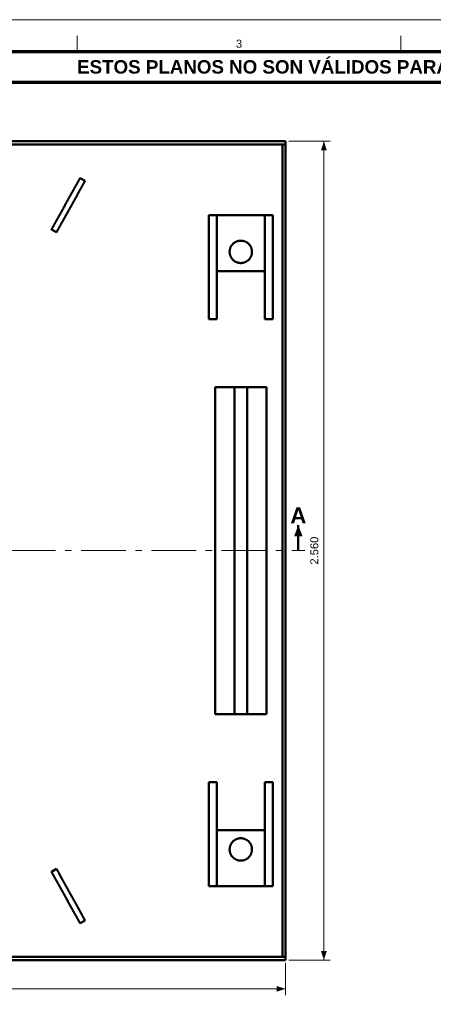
# Model space of a CAD drawing. Header units: millimetres. Extents: x 0 to 841, y 0 to 594.
# Tile 3 of 6: x 205 to 334, y 286 to 594. Entities that reach past the tile are written whole.
import ezdxf
from ezdxf.enums import TextEntityAlignment as Align

# ---------------------------------------------------------------- set-up
doc = ezdxf.new("R2010")
doc.units = ezdxf.units.MM
doc.linetypes.add('EJE', pattern=[22, 14, -3, 2, -3])
for name, color, linetype, lineweight in [('COTA', 7, 'CONTINUOUS', 18), ('EJE', 7, 'EJE', 18), ('FINA', 7, 'CONTINUOUS', 18), ('MARCO', 7, 'CONTINUOUS', 70), ('TXT', 7, 'CONTINUOUS', 25), ('VIS', 7, 'CONTINUOUS', 50)]:
    doc.layers.add(name, color=color, linetype=linetype, lineweight=lineweight)
doc.styles.add('STD', font='LiberationSans-Regular.ttf')
doc.styles.add('STDB', font='LiberationSans-Bold.ttf')

msp = doc.modelspace()

# ---------------------------------------------------------------- linework, layer by layer
at = {"layer": 'COTA'}
for p, q in [((289, 556), (302, 556)), ((300, 300), (300, 556)), ((288, 299), (288, 289)), ((289, 300), (302, 300)), ((32, 291), (288, 291))]:
    msp.add_line(p, q, dxfattribs=at)
for points in [[(300, 556), (299.1, 553.2), (300.9, 553.2)], [(292, 436), (290.7, 432.5), (293.3, 432.5)], [(300, 300), (300.9, 302.8), (299.1, 302.8)], [(288, 291), (285.2, 291.9), (285.2, 290.1)]]:
    msp.add_solid(points, dxfattribs=at)
at = {"layer": 'EJE'}
msp.add_line((26, 428), (294, 428), dxfattribs=at)
at = {"layer": 'FINA'}
for p, q in [((222.75, 584), (222.75, 589)), ((324.12, 584), (324.12, 589))]:
    msp.add_line(p, q, dxfattribs=at)
msp.add_lwpolyline([(0, 0), (841, 0), (841, 594), (0, 594)], close=True, dxfattribs=at)
at = {"layer": 'MARCO'}
for points in [[(20, 10), (831, 10), (831, 584), (20, 584)], [(20, 574.5), (831, 574.5), (831, 584), (20, 584)]]:
    msp.add_lwpolyline(points, close=True, dxfattribs=at)
at = {"layer": 'VIS'}
msp.add_line((292, 428), (292, 436), dxfattribs=at)
for points in [[(32, 556), (288, 556)], [(32, 555), (288, 555)], [(287, 301), (287, 555)], [(287, 555), (288, 555)], [(288, 555), (288, 556)], [(288, 301), (288, 555)], [(223.68, 544.48), (223.62, 544.37), (223.56, 544.27), (223.51, 544.16), (223.45, 544.06), (223.39, 543.95), (223.33, 543.85), (223.27, 543.74), (223.21, 543.64), (223.16, 543.53), (223.1, 543.43), (223.04, 543.32), (222.98, 543.22), (222.92, 543.11), (222.86, 543.01), (222.81, 542.9), (222.75, 542.8), (222.69, 542.69), (222.63, 542.59), (222.57, 542.48), (222.51, 542.38), (222.45, 542.27), (222.4, 542.17), (222.34, 542.06), (222.28, 541.96), (222.22, 541.85), (222.16, 541.75), (222.1, 541.64), (222.05, 541.54), (221.99, 541.43), (221.93, 541.33), (221.87, 541.22), (221.81, 541.12), (221.75, 541.01), (221.7, 540.9), (221.64, 540.8), (221.58, 540.69), (221.52, 540.59), (221.46, 540.48), (221.4, 540.38), (221.35, 540.27), (221.29, 540.17), (221.23, 540.06), (221.17, 539.96), (221.11, 539.85), (221.05, 539.75), (220.99, 539.64), (220.94, 539.54), (220.88, 539.43), (220.82, 539.33), (220.76, 539.22), (220.7, 539.12), (220.64, 539.01), (220.59, 538.91), (220.53, 538.8), (220.47, 538.7), (220.41, 538.59), (220.35, 538.49), (220.29, 538.38), (220.24, 538.28), (220.18, 538.17), (220.12, 538.07), (220.06, 537.96), (220, 537.86), (219.94, 537.75), (219.88, 537.65), (219.83, 537.54), (219.77, 537.44), (219.71, 537.33), (219.65, 537.23), (219.59, 537.12), (219.53, 537.02), (219.48, 536.91), (219.42, 536.81), (219.36, 536.7), (219.3, 536.59), (219.24, 536.49), (219.18, 536.38), (219.13, 536.28), (219.07, 536.17), (219.01, 536.07), (218.95, 535.96), (218.89, 535.86), (218.83, 535.75), (218.78, 535.65), (218.72, 535.54), (218.66, 535.44), (218.6, 535.33), (218.54, 535.23), (218.48, 535.12), (218.42, 535.02), (218.37, 534.91), (218.31, 534.81), (218.25, 534.7), (218.19, 534.6), (218.13, 534.49), (218.07, 534.39), (218.02, 534.28), (217.96, 534.18), (217.9, 534.07), (217.84, 533.97), (217.78, 533.86), (217.72, 533.76), (217.67, 533.65), (217.61, 533.55), (217.55, 533.44), (217.49, 533.34), (217.43, 533.23), (217.37, 533.13), (217.32, 533.02), (217.26, 532.92), (217.2, 532.81), (217.14, 532.71), (217.08, 532.6), (217.02, 532.49), (216.96, 532.39), (216.91, 532.28), (216.85, 532.18), (216.79, 532.07), (216.73, 531.97), (216.67, 531.86), (216.61, 531.76), (216.56, 531.65), (216.5, 531.55), (216.44, 531.44), (216.38, 531.34), (216.32, 531.23), (216.26, 531.13), (216.21, 531.02), (216.15, 530.92), (216.09, 530.81), (216.03, 530.71), (215.97, 530.6), (215.91, 530.5), (215.86, 530.39), (215.8, 530.29), (215.74, 530.18), (215.68, 530.08), (215.62, 529.97), (215.56, 529.87), (215.5, 529.76), (215.45, 529.66), (215.39, 529.55), (215.33, 529.45), (215.27, 529.34), (215.21, 529.24), (215.15, 529.13), (215.1, 529.03), (215.04, 528.92), (214.98, 528.82), (214.92, 528.71), (214.86, 528.61), (214.8, 528.5), (214.75, 528.39)], [(225.25, 543.61), (225.2, 543.5), (225.14, 543.39), (225.08, 543.29), (225.02, 543.18), (224.96, 543.08), (224.9, 542.97), (224.85, 542.87), (224.79, 542.76), (224.73, 542.66), (224.67, 542.55), (224.61, 542.45), (224.55, 542.34), (224.5, 542.24), (224.44, 542.13), (224.38, 542.03), (224.32, 541.92), (224.26, 541.82), (224.2, 541.71), (224.14, 541.61), (224.09, 541.5), (224.03, 541.4), (223.97, 541.29), (223.91, 541.19), (223.85, 541.08), (223.79, 540.98), (223.74, 540.87), (223.68, 540.77), (223.62, 540.66), (223.56, 540.56), (223.5, 540.45), (223.44, 540.35), (223.39, 540.24), (223.33, 540.14), (223.27, 540.03), (223.21, 539.93), (223.15, 539.82), (223.09, 539.72), (223.04, 539.61), (222.98, 539.51), (222.92, 539.4), (222.86, 539.29), (222.8, 539.19), (222.74, 539.08), (222.68, 538.98), (222.63, 538.87), (222.57, 538.77), (222.51, 538.66), (222.45, 538.56), (222.39, 538.45), (222.33, 538.35), (222.28, 538.24), (222.22, 538.14), (222.16, 538.03), (222.1, 537.93), (222.04, 537.82), (221.98, 537.72), (221.93, 537.61), (221.87, 537.51), (221.81, 537.4), (221.75, 537.3), (221.69, 537.19), (221.63, 537.09), (221.58, 536.98), (221.52, 536.88), (221.46, 536.77), (221.4, 536.67), (221.34, 536.56), (221.28, 536.46), (221.22, 536.35), (221.17, 536.25), (221.11, 536.14), (221.05, 536.04), (220.99, 535.93), (220.93, 535.83), (220.87, 535.72), (220.82, 535.62), (220.76, 535.51), (220.7, 535.41), (220.64, 535.3), (220.58, 535.19), (220.52, 535.09), (220.47, 534.98), (220.41, 534.88), (220.35, 534.77), (220.29, 534.67), (220.23, 534.56), (220.17, 534.46), (220.12, 534.35), (220.06, 534.25), (220, 534.14), (219.94, 534.04), (219.88, 533.93), (219.82, 533.83), (219.76, 533.72), (219.71, 533.62), (219.65, 533.51), (219.59, 533.41), (219.53, 533.3), (219.47, 533.2), (219.41, 533.09), (219.36, 532.99), (219.3, 532.88), (219.24, 532.78), (219.18, 532.67), (219.12, 532.57), (219.06, 532.46), (219.01, 532.36), (218.95, 532.25), (218.89, 532.15), (218.83, 532.04), (218.77, 531.94), (218.71, 531.83), (218.65, 531.73), (218.6, 531.62), (218.54, 531.52), (218.48, 531.41), (218.42, 531.31), (218.36, 531.2), (218.3, 531.1), (218.25, 530.99), (218.19, 530.88), (218.13, 530.78), (218.07, 530.67), (218.01, 530.57), (217.95, 530.46), (217.9, 530.36), (217.84, 530.25), (217.78, 530.15), (217.72, 530.04), (217.66, 529.94), (217.6, 529.83), (217.55, 529.73), (217.49, 529.62), (217.43, 529.52), (217.37, 529.41), (217.31, 529.31), (217.25, 529.2), (217.19, 529.1), (217.14, 528.99), (217.08, 528.89), (217.02, 528.78), (216.96, 528.68), (216.9, 528.57), (216.84, 528.47), (216.79, 528.36), (216.73, 528.26), (216.67, 528.15), (216.61, 528.05), (216.55, 527.94), (216.49, 527.84), (216.44, 527.73), (216.38, 527.63), (216.32, 527.52)], [(223.68, 544.48), (225.25, 543.61)], [(264, 532.91), (266.5, 532.91)], [(264, 532.91), (264, 500.41)], [(266.5, 532.91), (266.5, 500.41)], [(266.5, 532.91), (281.5, 532.91)], [(266.5, 532.91), (266.5, 515.41)], [(281.5, 532.91), (284, 532.91)], [(281.5, 532.91), (281.5, 500.41)], [(281.5, 532.91), (281.5, 515.41)], [(284, 532.91), (284, 500.41)], [(216.32, 527.52), (214.75, 528.39)], [(274, 517.91), (273.88, 517.91), (273.76, 517.92), (273.64, 517.93), (273.52, 517.95), (273.4, 517.96), (273.28, 517.99), (273.17, 518.01), (273.05, 518.04), (272.94, 518.08), (272.82, 518.12), (272.71, 518.16), (272.6, 518.21), (272.49, 518.26), (272.38, 518.31), (272.28, 518.37), (272.17, 518.43), (272.07, 518.49), (271.97, 518.56), (271.88, 518.63), (271.78, 518.71), (271.69, 518.78), (271.6, 518.86), (271.51, 518.95), (271.43, 519.04), (271.35, 519.12), (271.27, 519.22), (271.2, 519.31), (271.13, 519.41), (271.06, 519.51), (271, 519.61), (270.94, 519.71), (270.88, 519.82), (270.83, 519.93), (270.78, 520.04), (270.74, 520.15), (270.69, 520.26), (270.66, 520.38), (270.62, 520.49), (270.59, 520.61), (270.57, 520.73), (270.55, 520.84), (270.53, 520.96), (270.52, 521.08), (270.51, 521.2), (270.5, 521.32), (270.5, 521.44), (270.5, 521.56), (270.51, 521.68), (270.52, 521.8), (270.54, 521.92), (270.56, 522.04), (270.58, 522.16), (270.61, 522.27), (270.64, 522.39), (270.68, 522.51), (270.71, 522.62), (270.76, 522.73), (270.81, 522.84), (270.86, 522.95), (270.91, 523.06), (270.97, 523.16), (271.03, 523.27), (271.1, 523.37), (271.16, 523.47), (271.24, 523.56), (271.31, 523.65), (271.39, 523.75), (271.47, 523.83), (271.56, 523.92), (271.64, 524), (271.73, 524.08), (271.83, 524.16), (271.92, 524.23), (272.02, 524.3), (272.12, 524.37), (272.22, 524.43), (272.33, 524.49), (272.44, 524.54), (272.54, 524.6), (272.65, 524.64), (272.77, 524.69), (272.88, 524.73), (272.99, 524.76), (273.11, 524.8), (273.23, 524.83), (273.34, 524.85), (273.46, 524.87), (273.58, 524.89), (273.7, 524.9), (273.82, 524.91), (273.94, 524.91), (274.06, 524.91), (274.18, 524.91), (274.3, 524.9), (274.42, 524.89), (274.54, 524.87), (274.66, 524.85), (274.77, 524.83), (274.89, 524.8), (275.01, 524.76), (275.12, 524.73), (275.23, 524.69), (275.35, 524.64), (275.46, 524.6), (275.56, 524.54), (275.67, 524.49), (275.78, 524.43), (275.88, 524.37), (275.98, 524.3), (276.08, 524.23), (276.17, 524.16), (276.27, 524.08), (276.36, 524), (276.44, 523.92), (276.53, 523.83), (276.61, 523.75), (276.69, 523.65), (276.76, 523.56), (276.84, 523.47), (276.9, 523.37), (276.97, 523.27), (277.03, 523.16), (277.09, 523.06), (277.14, 522.95), (277.19, 522.84), (277.24, 522.73), (277.29, 522.62), (277.32, 522.51), (277.36, 522.39), (277.39, 522.27), (277.42, 522.16), (277.44, 522.04), (277.46, 521.92), (277.48, 521.8), (277.49, 521.68), (277.5, 521.56), (277.5, 521.44), (277.5, 521.32), (277.49, 521.2), (277.48, 521.08), (277.47, 520.96), (277.45, 520.84), (277.43, 520.73), (277.41, 520.61), (277.38, 520.49), (277.34, 520.38), (277.31, 520.26), (277.26, 520.15), (277.22, 520.04), (277.17, 519.93), (277.12, 519.82), (277.06, 519.71), (277, 519.61), (276.94, 519.51), (276.87, 519.41), (276.8, 519.31), (276.73, 519.22), (276.65, 519.12), (276.57, 519.04), (276.49, 518.95), (276.4, 518.86), (276.31, 518.78), (276.22, 518.71), (276.12, 518.63), (276.03, 518.56), (275.93, 518.49), (275.83, 518.43), (275.72, 518.37), (275.62, 518.31), (275.51, 518.26), (275.4, 518.21), (275.29, 518.16), (275.18, 518.12), (275.06, 518.08), (274.95, 518.04), (274.83, 518.01), (274.72, 517.99), (274.6, 517.96), (274.48, 517.95), (274.36, 517.93), (274.24, 517.92), (274.12, 517.91), (274, 517.91)], [(266.5, 515.41), (281.5, 515.41)], [(264, 500.41), (266.5, 500.41)], [(281.5, 500.41), (284, 500.41)], [(266, 376.84), (266, 479.16)], [(266, 479.16), (272, 479.16)], [(272, 376.84), (272, 479.16)], [(272, 479.16), (276, 479.16)], [(276, 479.16), (282, 479.16)], [(276, 376.84), (276, 479.16)], [(282, 376.84), (282, 479.16)], [(266, 376.84), (272, 376.84)], [(272, 376.84), (276, 376.84)], [(276, 376.84), (282, 376.84)], [(266.5, 355.59), (264, 355.59)], [(264, 323.09), (264, 355.59)], [(266.5, 323.09), (266.5, 355.59)], [(284, 355.59), (281.5, 355.59)], [(281.5, 323.09), (281.5, 355.59)], [(284, 323.09), (284, 355.59)], [(266.5, 323.09), (266.5, 340.59)], [(281.5, 340.59), (266.5, 340.59)], [(281.5, 323.09), (281.5, 340.59)], [(274, 338.09), (274.12, 338.09), (274.24, 338.08), (274.36, 338.07), (274.48, 338.05), (274.6, 338.04), (274.72, 338.01), (274.83, 337.99), (274.95, 337.96), (275.06, 337.92), (275.18, 337.88), (275.29, 337.84), (275.4, 337.79), (275.51, 337.74), (275.62, 337.69), (275.72, 337.63), (275.83, 337.57), (275.93, 337.51), (276.03, 337.44), (276.12, 337.37), (276.22, 337.29), (276.31, 337.22), (276.4, 337.14), (276.49, 337.05), (276.57, 336.96), (276.65, 336.88), (276.73, 336.78), (276.8, 336.69), (276.87, 336.59), (276.94, 336.49), (277, 336.39), (277.06, 336.29), (277.12, 336.18), (277.17, 336.07), (277.22, 335.96), (277.26, 335.85), (277.31, 335.74), (277.34, 335.62), (277.38, 335.51), (277.41, 335.39), (277.43, 335.27), (277.45, 335.16), (277.47, 335.04), (277.48, 334.92), (277.49, 334.8), (277.5, 334.68), (277.5, 334.56), (277.5, 334.44), (277.49, 334.32), (277.48, 334.2), (277.46, 334.08), (277.44, 333.96), (277.42, 333.84), (277.39, 333.73), (277.36, 333.61), (277.32, 333.49), (277.29, 333.38), (277.24, 333.27), (277.19, 333.16), (277.14, 333.05), (277.09, 332.94), (277.03, 332.84), (276.97, 332.73), (276.9, 332.63), (276.84, 332.53), (276.76, 332.44), (276.69, 332.35), (276.61, 332.25), (276.53, 332.17), (276.44, 332.08), (276.36, 332), (276.27, 331.92), (276.17, 331.84), (276.08, 331.77), (275.98, 331.7), (275.88, 331.63), (275.78, 331.57), (275.67, 331.51), (275.56, 331.46), (275.46, 331.4), (275.35, 331.36), (275.23, 331.31), (275.12, 331.27), (275.01, 331.24), (274.89, 331.2), (274.77, 331.17), (274.66, 331.15), (274.54, 331.13), (274.42, 331.11), (274.3, 331.1), (274.18, 331.09), (274.06, 331.09), (273.94, 331.09), (273.82, 331.09), (273.7, 331.1), (273.58, 331.11), (273.46, 331.13), (273.34, 331.15), (273.23, 331.17), (273.11, 331.2), (272.99, 331.24), (272.88, 331.27), (272.77, 331.31), (272.65, 331.36), (272.54, 331.4), (272.44, 331.46), (272.33, 331.51), (272.22, 331.57), (272.12, 331.63), (272.02, 331.7), (271.92, 331.77), (271.83, 331.84), (271.73, 331.92), (271.64, 332), (271.56, 332.08), (271.47, 332.17), (271.39, 332.25), (271.31, 332.35), (271.24, 332.44), (271.16, 332.53), (271.1, 332.63), (271.03, 332.73), (270.97, 332.84), (270.91, 332.94), (270.86, 333.05), (270.81, 333.16), (270.76, 333.27), (270.71, 333.38), (270.68, 333.49), (270.64, 333.61), (270.61, 333.73), (270.58, 333.84), (270.56, 333.96), (270.54, 334.08), (270.52, 334.2), (270.51, 334.32), (270.5, 334.44), (270.5, 334.56), (270.5, 334.68), (270.51, 334.8), (270.52, 334.92), (270.53, 335.04), (270.55, 335.16), (270.57, 335.27), (270.59, 335.39), (270.62, 335.51), (270.66, 335.62), (270.69, 335.74), (270.74, 335.85), (270.78, 335.96), (270.83, 336.07), (270.88, 336.18), (270.94, 336.29), (271, 336.39), (271.06, 336.49), (271.13, 336.59), (271.2, 336.69), (271.27, 336.78), (271.35, 336.88), (271.43, 336.96), (271.51, 337.05), (271.6, 337.14), (271.69, 337.22), (271.78, 337.29), (271.88, 337.37), (271.97, 337.44), (272.07, 337.51), (272.17, 337.57), (272.28, 337.63), (272.38, 337.69), (272.49, 337.74), (272.6, 337.79), (272.71, 337.84), (272.82, 337.88), (272.94, 337.92), (273.05, 337.96), (273.17, 337.99), (273.28, 338.01), (273.4, 338.04), (273.52, 338.05), (273.64, 338.07), (273.76, 338.08), (273.88, 338.09), (274, 338.09)], [(214.75, 327.61), (216.32, 328.48)], [(223.68, 311.52), (223.62, 311.63), (223.56, 311.73), (223.51, 311.84), (223.45, 311.94), (223.39, 312.05), (223.33, 312.15), (223.27, 312.26), (223.21, 312.36), (223.16, 312.47), (223.1, 312.57), (223.04, 312.68), (222.98, 312.78), (222.92, 312.89), (222.86, 312.99), (222.81, 313.1), (222.75, 313.2), (222.69, 313.31), (222.63, 313.41), (222.57, 313.52), (222.51, 313.62), (222.45, 313.73), (222.4, 313.83), (222.34, 313.94), (222.28, 314.04), (222.22, 314.15), (222.16, 314.25), (222.1, 314.36), (222.05, 314.46), (221.99, 314.57), (221.93, 314.67), (221.87, 314.78), (221.81, 314.88), (221.75, 314.99), (221.7, 315.1), (221.64, 315.2), (221.58, 315.31), (221.52, 315.41), (221.46, 315.52), (221.4, 315.62), (221.35, 315.73), (221.29, 315.83), (221.23, 315.94), (221.17, 316.04), (221.11, 316.15), (221.05, 316.25), (220.99, 316.36), (220.94, 316.46), (220.88, 316.57), (220.82, 316.67), (220.76, 316.78), (220.7, 316.88), (220.64, 316.99), (220.59, 317.09), (220.53, 317.2), (220.47, 317.3), (220.41, 317.41), (220.35, 317.51), (220.29, 317.62), (220.24, 317.72), (220.18, 317.83), (220.12, 317.93), (220.06, 318.04), (220, 318.14), (219.94, 318.25), (219.88, 318.35), (219.83, 318.46), (219.77, 318.56), (219.71, 318.67), (219.65, 318.77), (219.59, 318.88), (219.53, 318.98), (219.48, 319.09), (219.42, 319.19), (219.36, 319.3), (219.3, 319.41), (219.24, 319.51), (219.18, 319.62), (219.13, 319.72), (219.07, 319.83), (219.01, 319.93), (218.95, 320.04), (218.89, 320.14), (218.83, 320.25), (218.78, 320.35), (218.72, 320.46), (218.66, 320.56), (218.6, 320.67), (218.54, 320.77), (218.48, 320.88), (218.42, 320.98), (218.37, 321.09), (218.31, 321.19), (218.25, 321.3), (218.19, 321.4), (218.13, 321.51), (218.07, 321.61), (218.02, 321.72), (217.96, 321.82), (217.9, 321.93), (217.84, 322.03), (217.78, 322.14), (217.72, 322.24), (217.67, 322.35), (217.61, 322.45), (217.55, 322.56), (217.49, 322.66), (217.43, 322.77), (217.37, 322.87), (217.32, 322.98), (217.26, 323.08), (217.2, 323.19), (217.14, 323.29), (217.08, 323.4), (217.02, 323.51), (216.96, 323.61), (216.91, 323.72), (216.85, 323.82), (216.79, 323.93), (216.73, 324.03), (216.67, 324.14), (216.61, 324.24), (216.56, 324.35), (216.5, 324.45), (216.44, 324.56), (216.38, 324.66), (216.32, 324.77), (216.26, 324.87), (216.21, 324.98), (216.15, 325.08), (216.09, 325.19), (216.03, 325.29), (215.97, 325.4), (215.91, 325.5), (215.86, 325.61), (215.8, 325.71), (215.74, 325.82), (215.68, 325.92), (215.62, 326.03), (215.56, 326.13), (215.5, 326.24), (215.45, 326.34), (215.39, 326.45), (215.33, 326.55), (215.27, 326.66), (215.21, 326.76), (215.15, 326.87), (215.1, 326.97), (215.04, 327.08), (214.98, 327.18), (214.92, 327.29), (214.86, 327.39), (214.8, 327.5), (214.75, 327.61)], [(225.25, 312.39), (225.2, 312.5), (225.14, 312.61), (225.08, 312.71), (225.02, 312.82), (224.96, 312.92), (224.9, 313.03), (224.85, 313.13), (224.79, 313.24), (224.73, 313.34), (224.67, 313.45), (224.61, 313.55), (224.55, 313.66), (224.5, 313.76), (224.44, 313.87), (224.38, 313.97), (224.32, 314.08), (224.26, 314.18), (224.2, 314.29), (224.14, 314.39), (224.09, 314.5), (224.03, 314.6), (223.97, 314.71), (223.91, 314.81), (223.85, 314.92), (223.79, 315.02), (223.74, 315.13), (223.68, 315.23), (223.62, 315.34), (223.56, 315.44), (223.5, 315.55), (223.44, 315.65), (223.39, 315.76), (223.33, 315.86), (223.27, 315.97), (223.21, 316.07), (223.15, 316.18), (223.09, 316.28), (223.04, 316.39), (222.98, 316.49), (222.92, 316.6), (222.86, 316.71), (222.8, 316.81), (222.74, 316.92), (222.68, 317.02), (222.63, 317.13), (222.57, 317.23), (222.51, 317.34), (222.45, 317.44), (222.39, 317.55), (222.33, 317.65), (222.28, 317.76), (222.22, 317.86), (222.16, 317.97), (222.1, 318.07), (222.04, 318.18), (221.98, 318.28), (221.93, 318.39), (221.87, 318.49), (221.81, 318.6), (221.75, 318.7), (221.69, 318.81), (221.63, 318.91), (221.58, 319.02), (221.52, 319.12), (221.46, 319.23), (221.4, 319.33), (221.34, 319.44), (221.28, 319.54), (221.22, 319.65), (221.17, 319.75), (221.11, 319.86), (221.05, 319.96), (220.99, 320.07), (220.93, 320.17), (220.87, 320.28), (220.82, 320.38), (220.76, 320.49), (220.7, 320.59), (220.64, 320.7), (220.58, 320.81), (220.52, 320.91), (220.47, 321.02), (220.41, 321.12), (220.35, 321.23), (220.29, 321.33), (220.23, 321.44), (220.17, 321.54), (220.12, 321.65), (220.06, 321.75), (220, 321.86), (219.94, 321.96), (219.88, 322.07), (219.82, 322.17), (219.76, 322.28), (219.71, 322.38), (219.65, 322.49), (219.59, 322.59), (219.53, 322.7), (219.47, 322.8), (219.41, 322.91), (219.36, 323.01), (219.3, 323.12), (219.24, 323.22), (219.18, 323.33), (219.12, 323.43), (219.06, 323.54), (219.01, 323.64), (218.95, 323.75), (218.89, 323.85), (218.83, 323.96), (218.77, 324.06), (218.71, 324.17), (218.65, 324.27), (218.6, 324.38), (218.54, 324.48), (218.48, 324.59), (218.42, 324.69), (218.36, 324.8), (218.3, 324.9), (218.25, 325.01), (218.19, 325.12), (218.13, 325.22), (218.07, 325.33), (218.01, 325.43), (217.95, 325.54), (217.9, 325.64), (217.84, 325.75), (217.78, 325.85), (217.72, 325.96), (217.66, 326.06), (217.6, 326.17), (217.55, 326.27), (217.49, 326.38), (217.43, 326.48), (217.37, 326.59), (217.31, 326.69), (217.25, 326.8), (217.19, 326.9), (217.14, 327.01), (217.08, 327.11), (217.02, 327.22), (216.96, 327.32), (216.9, 327.43), (216.84, 327.53), (216.79, 327.64), (216.73, 327.74), (216.67, 327.85), (216.61, 327.95), (216.55, 328.06), (216.49, 328.16), (216.44, 328.27), (216.38, 328.37), (216.32, 328.48)], [(266.5, 323.09), (264, 323.09)], [(281.5, 323.09), (266.5, 323.09)], [(284, 323.09), (281.5, 323.09)], [(225.25, 312.39), (223.68, 311.52)], [(32, 301), (288, 301)], [(32, 300), (288, 300)], [(287, 301), (288, 301)], [(288, 300), (288, 301)]]:
    msp.add_lwpolyline(points, dxfattribs=at)

# ---------------------------------------------------------------- texts
at = {"layer": 'TXT'}
for s, height, style, p in [('3', 2.5, 'STD', (273.44, 586.5)), ('ESTOS PLANOS NO SON VÁLIDOS PARA FABRICACIÓN HASTA SU REVISIÓN Y APROBACIÓN POR UN INGENIERO CALCULISTA HABILITADO.', 4.2, 'STDB', (425.5, 579.25)), ('A', 5, 'STDB', (292, 439))]:
    msp.add_text(s, height=height, dxfattribs=dict(at, style=style)).set_placement(p, align=Align.MIDDLE_CENTER)
at = {"layer": 'TXT', "style": 'STD'}
msp.add_text('2.560', height=2.5, rotation=90, dxfattribs=at).set_placement((299, 428), align=Align.BOTTOM_CENTER)

doc.saveas('drawing.dxf')
